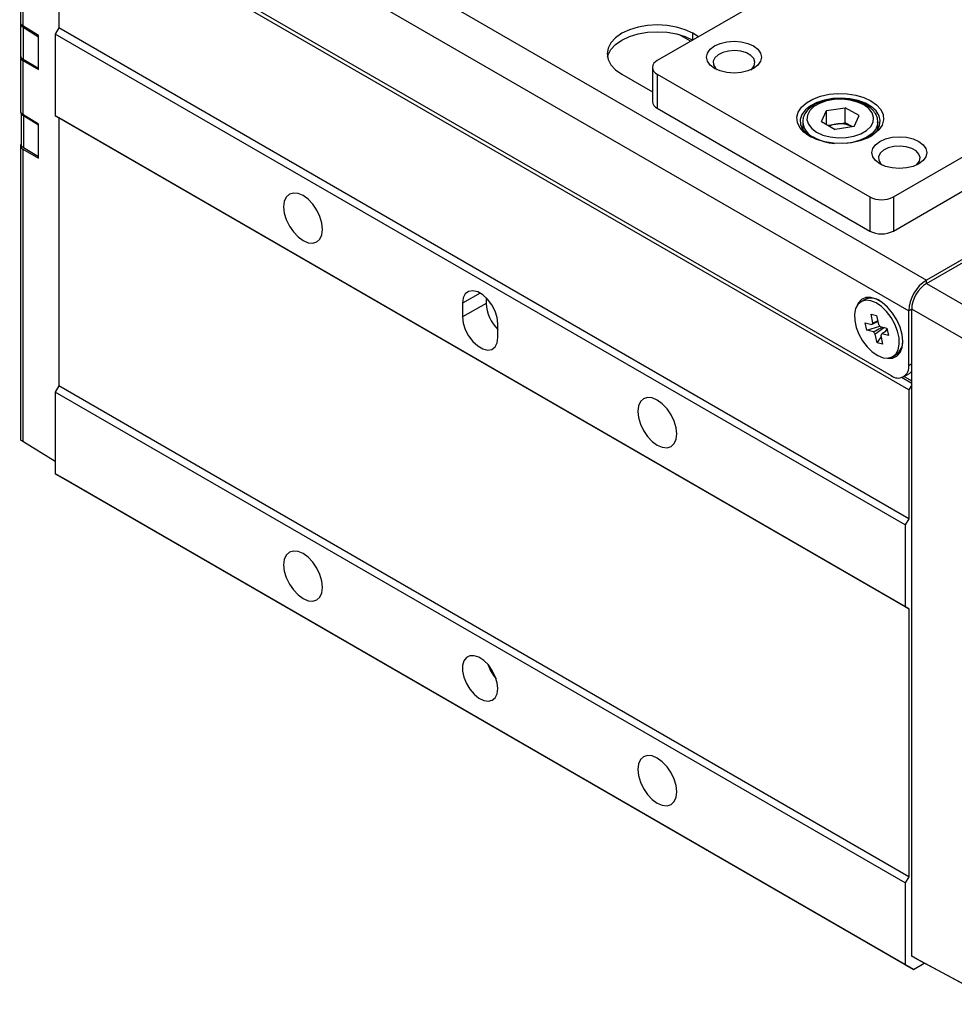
# Model space of a CAD drawing. Header units: millimetres. Extents: x 8 to 292, y 5 to 205.
# Tile 13 of 15: x 243 to 271, y 154 to 183. Entities that reach past the tile are written whole.
import ezdxf

# ---------------------------------------------------------------- set-up
doc = ezdxf.new("R2010")
doc.units = ezdxf.units.MM

msp = doc.modelspace()

# ---------------------------------------------------------------- linework, layer by layer
at = {"color": 7, "linetype": 'Continuous', "lineweight": 25}
for p, q in [((243.19851, 190.2013), (243.19851, 183.31718)), ((244.87905, 190.29398), (270.33489, 175.59863)), ((243.26867, 190.10104), (243.26867, 183.21447)), ((244.34872, 189.37542), (269.80456, 174.68008)), ((269.80456, 172.31211), (244.34872, 187.00745)), ((244.34872, 187.00745), (244.34872, 183.1493)), ((270.75916, 187.06937), (262.27387, 182.17092)), ((244.87905, 186.82378), (269.27423, 172.74074)), ((243.20817, 183.27461), (243.20817, 182.31149)), ((243.74234, 182.92159), (243.26867, 183.21447)), ((243.27833, 183.1719), (243.74234, 182.88499)), ((243.27833, 183.1719), (243.27833, 182.21369)), ((244.34872, 183.1493), (244.24265, 182.96559)), ((269.80456, 168.45395), (244.34872, 183.1493)), ((243.74234, 181.90092), (243.74234, 182.92159)), ((269.69849, 168.27024), (244.24265, 182.96559)), ((244.24265, 182.96559), (244.24265, 180.51596)), ((263.27327, 182.74786), (262.91876, 182.9525)), ((263.51114, 182.88518), (263.33453, 182.98713)), ((269.34494, 178.08888), (277.83022, 182.98733)), ((243.19851, 182.27216), (243.19851, 180.66342)), ((243.27833, 182.21369), (243.74234, 181.94583)), ((243.26867, 182.17436), (243.26867, 180.56071)), ((243.26867, 182.17436), (243.74234, 181.90092)), ((262.12743, 181.96682), (262.12743, 180.94614)), ((269.34494, 177.0682), (277.83022, 181.96665)), ((261.21321, 181.76252), (262.12743, 181.23475)), ((262.27387, 181.76271), (268.63784, 178.08888)), ((262.27387, 181.76271), (262.27387, 180.74204)), ((270.33482, 175.49653), (280.02232, 181.089)), ((280.02225, 181.19103), (270.33489, 175.59863)), ((262.27387, 180.74204), (268.63784, 177.0682)), ((267.34162, 180.67408), (267.90488, 180.76121)), ((268.31721, 180.52318), (267.90488, 180.76121)), ((267.90488, 180.31211), (267.90488, 180.76121)), ((243.21884, 180.60521), (243.21884, 179.66389)), ((243.74234, 180.26783), (243.26867, 180.56071)), ((243.289, 180.5243), (243.74234, 180.24399)), ((243.289, 180.5243), (243.289, 179.56609)), ((269.69849, 165.82062), (244.24265, 180.51596)), ((244.24265, 180.51596), (244.34872, 180.45471)), ((269.80456, 165.75937), (244.34872, 180.45471)), ((244.34872, 180.45471), (244.34872, 172.43105)), ((267.1907, 180.34892), (267.34162, 180.67408)), ((267.34162, 180.2618), (267.34162, 180.67408)), ((268.16628, 180.19802), (268.31721, 180.52318)), ((243.74234, 179.24716), (243.74234, 180.26783)), ((266.62895, 180.33398), (266.62895, 180.11333)), ((267.1907, 180.34892), (267.60303, 180.11089)), ((267.39191, 180.23277), (267.62325, 180.26855)), ((268.16628, 180.19802), (267.60303, 180.11089)), ((267.62325, 180.26855), (267.90488, 180.31211)), ((268.11104, 180.1931), (267.90488, 180.31211)), ((268.11599, 180.19024), (268.11104, 180.1931)), ((268.87895, 180.33398), (268.87869, 180.31985)), ((268.87895, 180.11333), (268.87895, 180.33398)), ((243.19851, 179.6184), (243.19851, 170.82193)), ((243.289, 179.56609), (243.74234, 179.30439)), ((243.26867, 179.5206), (243.26867, 170.77651)), ((243.26867, 179.5206), (243.74234, 179.24716)), ((268.63784, 178.08888), (268.63784, 177.0682)), ((269.34494, 178.08888), (269.34494, 177.0682)), ((270.33482, 175.49653), (272.91567, 174.00663)), ((256.44024, 174.90339), (256.44024, 174.49512)), ((257.14735, 174.90332), (256.44024, 174.49512)), ((257.14735, 175.07257), (257.14735, 174.90332)), ((268.48107, 175.01281), (268.37501, 174.95158)), ((268.67611, 174.57522), (268.83929, 174.53485)), ((268.73263, 174.31415), (268.67611, 174.57522)), ((268.83929, 174.53485), (268.8958, 174.27379)), ((269.80456, 173.04699), (269.80456, 174.68008)), ((272.38585, 173.29205), (269.89295, 174.73118)), ((269.89295, 155.35876), (269.89295, 174.73118)), ((257.5009, 173.88281), (257.5009, 174.29108)), ((268.5037, 174.31639), (268.70153, 174.26746)), ((268.55032, 174.10105), (268.5037, 174.31639)), ((268.55032, 174.10105), (268.9407, 174.22209)), ((268.74815, 174.05212), (268.55032, 174.10105)), ((268.86065, 173.72281), (268.80413, 173.98388)), ((268.95179, 174.20555), (269.14961, 174.15662)), ((268.96731, 173.94352), (269.02383, 173.68245)), ((269.19623, 173.94128), (268.99841, 173.99021)), ((269.09734, 174.05465), (269.15438, 174.13461)), ((269.14961, 174.15662), (269.19623, 173.94128)), ((268.86065, 173.72281), (268.97913, 173.88892)), ((269.02383, 173.68245), (268.86065, 173.72281)), ((269.32493, 173.30609), (269.43099, 173.36732)), ((269.6492, 172.70361), (269.82598, 172.80566)), ((269.89295, 172.50602), (269.59241, 172.67952)), ((269.67065, 172.716), (269.89295, 172.58766)), ((269.89295, 172.4652), (269.80456, 172.31211)), ((244.34872, 172.43105), (244.24265, 172.24734)), ((269.69849, 157.55199), (244.24265, 172.24734)), ((244.24265, 172.24734), (244.24265, 169.79771)), ((269.80456, 157.7357), (244.34872, 172.43105)), ((269.80456, 172.31211), (269.80456, 168.45395)), ((243.26867, 170.77651), (244.24265, 170.17428)), ((269.69849, 155.10237), (244.24265, 169.79771)), ((244.24265, 169.79771), (244.48914, 169.65537)), ((269.94499, 154.96003), (244.48914, 169.65537)), ((269.80456, 168.45395), (269.69849, 168.27024)), ((269.69849, 168.27024), (269.69849, 165.82062)), ((269.69849, 165.82062), (269.80456, 165.75937)), ((269.80456, 165.75937), (269.80456, 157.7357)), ((269.80456, 157.7357), (269.69849, 157.55199)), ((269.69849, 157.55199), (269.69849, 155.10237)), ((269.89295, 155.35876), (272.38585, 154.0184)), ((270.06975, 155.2566), (269.89295, 155.35876)), ((269.69849, 155.10237), (269.94499, 154.96003)), ((269.94499, 154.96003), (270.27115, 155.14832)), ((272.56268, 153.91623), (270.06975, 155.2566))]:
    msp.add_line(p, q, dxfattribs=at)
at = {"color": 8, "linetype": 'Continuous', "lineweight": 25}
for p, q in [((263.33453, 182.78322), (263.33453, 182.98713)), ((270.33489, 175.49657), (270.33489, 175.59863)), ((256.97066, 175.20959), (256.44024, 174.90339)), ((269.89295, 174.7311), (269.80456, 174.68008)), ((269.80456, 173.04699), (269.89295, 173.09802))]:
    msp.add_line(p, q, dxfattribs=at)
at = {"color": 7, "linetype": 'Continuous', "lineweight": 25, "flags": 128}
for points in [[(263.33453, 182.98713), (263.10723, 183.09482), (262.8479, 183.17484), (262.56651, 183.22411), (262.27387, 183.24075), (261.98124, 183.22411), (261.69985, 183.17484), (261.44052, 183.09482), (261.21321, 182.98713), (261.02667, 182.85591), (260.88806, 182.7062), (260.8027, 182.54376), (260.77387, 182.37482), (260.8027, 182.20589), (260.88806, 182.04344), (261.02667, 181.89374), (261.21321, 181.76252)], [(260.78433, 182.27275), (260.8027, 182.33962), (260.88806, 182.50206), (261.02667, 182.65177), (261.21321, 182.78299), (261.44052, 182.89068), (261.69985, 182.9707), (261.98124, 183.01998), (262.27387, 183.03662), (262.56651, 183.01998), (262.8479, 182.9707), (263.10723, 182.89068), (263.33453, 182.78299)], [(263.98861, 181.9362), (263.8575, 182.03484), (263.77508, 182.1497), (263.74697, 182.27297), (263.77508, 182.39623), (263.8575, 182.5111), (263.98861, 182.60974), (264.15947, 182.68542), (264.35845, 182.733), (264.57197, 182.74923), (264.7855, 182.733), (264.98447, 182.68542), (265.15534, 182.60974), (265.28644, 182.5111), (265.36886, 182.39623), (265.39697, 182.27297), (265.36886, 182.1497), (265.28644, 182.03484), (265.15533, 181.9362), (264.98447, 181.86051), (264.7855, 181.81293), (264.57197, 181.79671), (264.35845, 181.81293), (264.15947, 181.86051), (263.98861, 181.9362)], [(265.07486, 181.89542), (265.10117, 181.9177), (265.17567, 182.01628), (265.19654, 182.12315), (265.1619, 182.22883), (265.07485, 182.32391), (264.94311, 182.39996), (264.7784, 182.45022), (264.59534, 182.47021), (264.41021, 182.45817), (264.23945, 182.41516), (264.09824, 182.34501), (263.99912, 182.25394), (263.9509, 182.15006), (263.95787, 182.04258), (264.0194, 181.94107), (264.06909, 181.89542)], [(266.83471, 179.90539), (266.66368, 180.02731), (266.5403, 180.1671), (266.46996, 180.31865), (266.45573, 180.47533), (266.49825, 180.63029), (266.59564, 180.77676), (266.74366, 180.90834), (266.93584, 181.01928), (267.16376, 181.10473), (267.41749, 181.16095), (267.68592, 181.1855), (267.95732, 181.17729), (268.21983, 181.13668), (268.46198, 181.06545), (268.67319, 180.96672), (268.84422, 180.84479), (268.96761, 180.705), (269.03795, 180.55345), (269.05217, 180.39677), (269.00966, 180.24181), (268.91226, 180.09534), (268.76424, 179.96376), (268.57207, 179.85282), (268.34414, 179.76737), (268.09042, 179.71115), (267.82199, 179.68661), (267.55059, 179.69482), (267.28807, 179.73542), (267.04592, 179.80665), (266.83471, 179.90539)], [(268.6363, 179.88489), (268.72858, 179.95025), (268.85629, 180.08065), (268.93245, 180.22385), (268.95351, 180.37316), (268.91848, 180.52158), (268.829, 180.66219), (268.68925, 180.78841), (268.50576, 180.89433), (268.28713, 180.97501), (268.04356, 181.02666), (267.78645, 181.04689), (267.52782, 181.03473), (267.27976, 180.99076), (267.05388, 180.91704), (266.86073, 180.817), (266.70935, 180.69534), (266.60681, 180.55773), (266.55791, 180.41062), (266.56494, 180.26088), (266.62756, 180.11551), (266.74285, 179.98131), (266.87161, 179.88489)], [(267.04685, 180.02785), (267.23661, 179.94202), (267.45645, 179.8849), (267.69357, 179.85982), (267.93421, 179.86822), (268.16437, 179.90962), (268.37067, 179.98162), (268.54114, 180.08003), (268.66585, 180.19912), (268.73757, 180.33199), (268.75213, 180.47091), (268.70867, 180.6078), (268.60973, 180.7347), (268.46106, 180.84425), (268.27129, 180.93008), (268.05145, 180.9872), (267.81433, 181.01229), (267.5737, 181.00388), (267.34354, 180.96248), (267.13723, 180.89048), (266.96677, 180.79207), (266.84205, 180.67298), (266.77033, 180.54011), (266.75578, 180.4012), (266.79923, 180.26431), (266.89817, 180.1374), (267.04685, 180.02785)], [(268.93835, 179.07877), (268.80725, 179.17741), (268.72483, 179.29227), (268.69672, 179.41554), (268.72483, 179.53881), (268.80725, 179.65367), (268.93836, 179.75231), (269.10922, 179.828), (269.30819, 179.87557), (269.52172, 179.8918), (269.73525, 179.87557), (269.93422, 179.828), (270.10508, 179.75231), (270.23619, 179.65367), (270.31861, 179.53881), (270.34672, 179.41554), (270.31861, 179.29227), (270.23619, 179.17741), (270.10508, 179.07877), (269.93422, 179.00308), (269.73525, 178.95551), (269.52172, 178.93928), (269.30819, 178.95551), (269.10922, 179.00309), (268.93835, 179.07877)], [(270.0246, 179.03799), (270.05092, 179.06027), (270.12542, 179.15885), (270.14628, 179.26572), (270.11165, 179.3714), (270.02459, 179.46649), (269.89286, 179.54254), (269.72814, 179.59279), (269.54509, 179.61279), (269.35996, 179.60074), (269.1892, 179.55773), (269.04799, 179.48758), (268.94887, 179.39652), (268.90065, 179.29263), (268.90762, 179.18515), (268.96915, 179.08364), (269.01884, 179.03799)], [(252.25064, 177.11786), (252.23076, 177.30369), (252.17248, 177.4998), (252.07977, 177.69284), (251.95895, 177.86964), (251.81826, 178.01816), (251.66727, 178.12828), (251.51629, 178.19249), (251.37559, 178.20641), (251.25477, 178.1691), (251.16207, 178.0831), (251.10379, 177.95428), (251.08391, 177.7914), (251.10379, 177.60557), (251.16207, 177.40946), (251.25477, 177.21642), (251.37559, 177.03962), (251.51629, 176.8911), (251.66727, 176.78099), (251.81826, 176.71678), (251.95895, 176.70285), (252.07977, 176.74016), (252.17248, 176.82616), (252.23076, 176.95499), (252.25064, 177.11786)], [(257.5009, 174.29108), (257.47942, 174.47602), (257.41672, 174.67078), (257.31787, 174.85958), (257.19088, 175.02712), (257.04605, 175.15984), (256.8951, 175.24698), (256.75027, 175.28148), (256.62328, 175.26055), (256.52443, 175.18588), (256.46173, 175.06352), (256.44024, 174.90339)], [(269.03451, 173.27643), (269.18372, 173.26297), (269.31354, 173.29982), (269.41641, 173.38485), (269.48637, 173.51312), (269.51934, 173.67718), (269.51341, 173.86748), (269.46892, 174.07297), (269.38846, 174.28171), (269.27671, 174.48156), (269.14015, 174.66092), (268.98673, 174.80935), (268.82536, 174.91823), (268.66543, 174.98123), (268.51621, 174.9947), (268.3864, 174.95785), (268.28352, 174.87281), (268.21357, 174.74454), (268.1806, 174.58049), (268.18653, 174.39019), (268.23101, 174.1847), (268.31147, 173.97596), (268.42323, 173.7761), (268.55978, 173.59675), (268.7132, 173.44832), (268.87457, 173.33944), (269.03451, 173.27643)], [(269.16771, 173.26196), (269.17142, 173.26142), (269.32236, 173.26577), (269.44996, 173.32264), (269.54679, 173.42874), (269.60724, 173.5779), (269.62779, 173.76145), (269.60724, 173.96872), (269.54679, 174.18767), (269.44996, 174.40558), (269.32236, 174.60977), (269.17142, 174.78838), (269.00591, 174.93104), (268.83545, 175.02944), (268.66994, 175.07788), (268.51899, 175.07354), (268.3914, 175.01667), (268.29457, 174.91057), (268.25817, 174.8375)], [(256.44024, 174.49512), (256.46173, 174.31018), (256.52443, 174.11543), (256.62328, 173.92663), (256.75027, 173.75908), (256.8951, 173.62636), (257.04605, 173.53922), (257.19088, 173.50472), (257.31787, 173.52565), (257.41672, 173.60032), (257.47942, 173.72268), (257.5009, 173.88281)], [(269.89295, 172.86155), (269.89196, 172.86041), (269.82601, 172.80568), (269.82598, 172.80566)], [(262.85724, 170.9948), (262.83736, 171.18063), (262.77908, 171.37674), (262.68637, 171.56978), (262.56556, 171.74658), (262.42486, 171.8951), (262.27387, 172.00522), (262.12289, 172.06942), (261.98219, 172.08335), (261.86138, 172.04604), (261.76867, 171.96004), (261.71039, 171.83122), (261.69051, 171.66834), (261.71039, 171.48251), (261.76867, 171.2864), (261.86138, 171.09336), (261.98219, 170.91656), (262.12289, 170.76804), (262.27387, 170.65793), (262.42486, 170.59372), (262.56556, 170.57979), (262.68637, 170.6171), (262.77908, 170.7031), (262.83736, 170.83192), (262.85724, 170.9948)], [(252.25064, 166.39962), (252.23076, 166.58544), (252.17248, 166.78156), (252.07977, 166.97459), (251.95895, 167.15139), (251.81826, 167.29991), (251.66727, 167.41003), (251.51629, 167.47424), (251.37559, 167.48816), (251.25477, 167.45085), (251.16207, 167.36486), (251.10379, 167.23603), (251.08391, 167.07315), (251.10379, 166.88732), (251.16207, 166.69121), (251.25477, 166.49817), (251.37559, 166.32137), (251.51629, 166.17285), (251.66727, 166.06274), (251.81826, 165.99853), (251.95895, 165.9846), (252.07977, 166.02191), (252.17248, 166.10791), (252.23076, 166.23674), (252.25064, 166.39962)], [(257.5009, 163.3687), (257.48124, 163.54528), (257.4237, 163.73147), (257.33255, 163.91346), (257.21456, 164.07775), (257.07847, 164.21216), (256.93438, 164.30672), (256.79298, 164.35442), (256.66474, 164.35172), (256.55919, 164.29882), (256.48415, 164.19964), (256.44518, 164.06154), (256.44518, 163.89477), (256.48415, 163.71168), (256.55919, 163.52586), (256.66474, 163.35109), (256.79298, 163.20033), (256.93438, 163.08477), (257.07847, 163.01297), (257.21456, 162.99026), (257.33255, 163.01832), (257.4237, 163.09507), (257.48124, 163.21483), (257.5009, 163.3687)], [(262.85724, 160.27655), (262.83736, 160.46238), (262.77908, 160.6585), (262.68637, 160.85153), (262.56556, 161.02833), (262.42486, 161.17685), (262.27387, 161.28697), (262.12289, 161.35118), (261.98219, 161.3651), (261.86138, 161.32779), (261.76867, 161.2418), (261.71039, 161.11297), (261.69051, 160.95009), (261.71039, 160.76426), (261.76867, 160.56815), (261.86138, 160.37511), (261.98219, 160.19831), (262.12289, 160.04979), (262.27387, 159.93968), (262.42486, 159.87547), (262.56556, 159.86154), (262.68637, 159.89885), (262.77908, 159.98485), (262.83736, 160.11368), (262.85724, 160.27655)]]:
    msp.add_lwpolyline(points, dxfattribs=at)
at = {"color": 8, "linetype": 'Continuous', "lineweight": 25, "flags": 128}
msp.add_lwpolyline([(268.87869, 180.31985), (268.87188, 180.26127), (268.81582, 180.11948), (268.70652, 179.98846), (268.54945, 179.87475), (268.35249, 179.78408), (268.12552, 179.72098), (267.92633, 179.6922)], dxfattribs=at)
at = {"color": 7, "linetype": 'Continuous', "lineweight": 25}
for centre, radius, start, end in [((262.35134, 181.96682), 0.21831, 110.783669, 249.216516), ((262.37766, 180.97109), 0.25147, 185.69487, 245.625353), ((267.71969, 179.59577), 0.67966, 98.157957, 115.212654), ((267.75481, 179.5046), 0.7752, 62.642796, 99.771074), ((268.99139, 178.77124), 0.76852, 242.609812, 297.390126), ((268.99139, 177.75056), 0.76852, 242.609812, 297.390126), ((270.95597, 174.62768), 1.15261, 122.605528, 177.394451), ((258.32187, 174.96397), 1.17608, 182.956038, 225.729267), ((268.67673, 174.58726), 0.46838, 55.992787, 114.692114), ((268.78974, 174.2424), 0.0917, 128.523506, 164.145803), ((268.65597, 174.01993), 0.34924, 32.107913, 46.626532), ((269.04402, 174.23778), 0.34931, 212.109371, 226.625074), ((268.91019, 174.01526), 0.0917, 308.523506, 344.145803), ((269.14068, 173.75887), 0.48744, 306.554474, 2.749171), ((269.48126, 172.99455), 0.32753, 230.796756, 9.214242), ((258.40243, 164.50145), 1.26997, 198.6367, 221.357847)]:
    msp.add_arc(centre, radius, start, end, dxfattribs=at)
at = {"color": 8, "linetype": 'Continuous', "lineweight": 25}
for centre, radius, start, end in [((267.18124, 180.38302), 0.55495, 185.653171, 246.33087), ((267.69501, 181.23417), 1.54613, 241.550339, 265.792596)]:
    msp.add_arc(centre, radius, start, end, dxfattribs=at)
at = {"color": 7, "linetype": 'Continuous', "lineweight": 25}
for centre, major_axis, ratio, start_param, end_param in [((243.44851, 183.31466), (0.24999, -0.00385), 0.58727488, 3.15062782, 3.9185727), ((243.45817, 183.27209), (0.24999, -0.00385), 0.58727488, 3.15062782, 3.9185727), ((243.44851, 182.27468), (0.24999, 0.00371), 0.56712456, 2.85425051, 3.90111161), ((243.45817, 182.31401), (0.24999, 0.00371), 0.56712456, 3.13316674, 3.90111161), ((243.44851, 180.6609), (0.24999, -0.00385), 0.58727488, 3.15062782, 3.9185727), ((243.46884, 180.62449), (0.24999, -0.00385), 0.58727488, 3.33900805, 3.9185727), ((243.44851, 179.62092), (0.24999, 0.00371), 0.56712456, 2.72708269, 3.90111161), ((243.46884, 179.66641), (0.24999, 0.00371), 0.56712456, 3.13316674, 3.90111161), ((270.33496, 174.98619), (0.31247, 0.54128), 0.57755743, 0.78546914, 2.35596088), ((243.44851, 170.67259), (0.24999, -0.14938), 0.0149125, 3.15050322, 3.91844809)]:
    msp.add_ellipse(centre, major_axis=major_axis, ratio=ratio, start_param=start_param, end_param=end_param, dxfattribs=at)
for points, knots in [([(268.87239, 180.31658), (268.87421, 180.34738), (268.879, 180.42842), (268.83059, 180.5559), (268.73909, 180.68895), (268.60436, 180.80626), (268.43173, 180.90443), (268.2273, 180.97851), (268.00157, 181.02474), (267.76524, 181.04127), (267.52845, 181.02759), (267.3011, 180.9841), (267.0925, 180.91192), (266.91167, 180.81259), (266.76634, 180.68828), (266.67316, 180.54784), (266.62841, 180.4232), (266.63366, 180.35138), (266.63538, 180.32777)], [0, 0, 0, 0, 0.0380501, 0.10010274, 0.16257892, 0.22758258, 0.29489861, 0.36310419, 0.43119273, 0.49910726, 0.5669999, 0.63504913, 0.70344801, 0.77241571, 0.84199774, 0.9111376, 0.97078462, 1, 1, 1, 1]), ([(268.87758, 174.35797), (268.83813, 174.33775), (268.77934, 174.30762), (268.72079, 174.2774), (268.70153, 174.26746)], [0, 0, 0, 0, 0.670914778, 1, 1, 1, 1]), ([(268.73263, 174.31415), (268.75087, 174.32256), (268.79769, 174.34415), (268.84456, 174.36542), (268.87316, 174.3784)], [0, 0, 0, 0, 0.38969474, 1, 1, 1, 1]), ([(268.74815, 174.05212), (268.76742, 174.06206), (268.85644, 174.10799), (268.94585, 174.1538), (269.0159, 174.18969)], [0, 0, 0, 0, 0.21644712, 1, 1, 1, 1]), ([(269.07546, 174.17496), (269.00248, 174.12333), (268.91211, 174.0594), (268.82156, 173.99607), (268.80413, 173.98388)], [0, 0, 0, 0, 0.80754702, 1, 1, 1, 1]), ([(269.16248, 174.09719), (269.12424, 174.07217), (269.06969, 174.03649), (269.01481, 174.00086), (268.99841, 173.99021)], [0, 0, 0, 0, 0.70103702, 1, 1, 1, 1])]:
    msp.add_open_spline(points, degree=3, knots=knots, dxfattribs=at)

doc.saveas('drawing.dxf')
